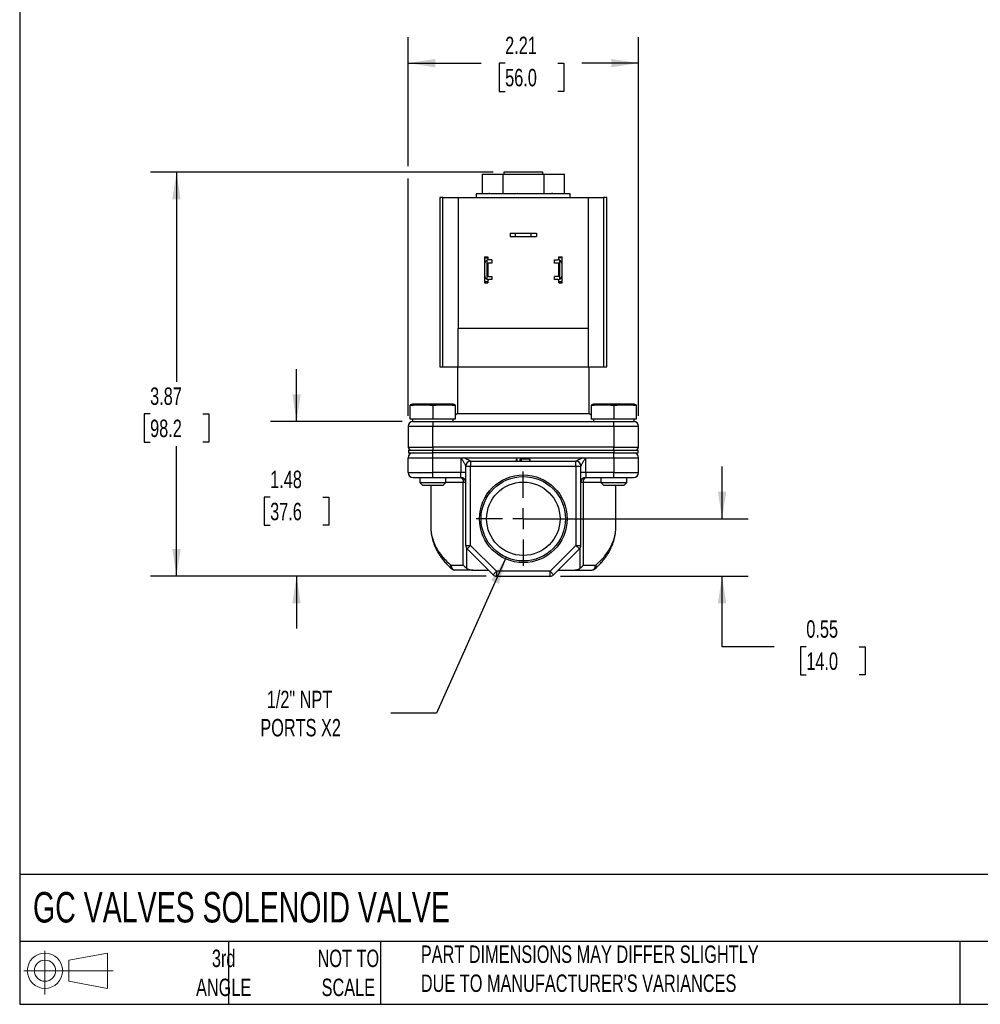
# Model space of a CAD drawing. Header units: inches. Extents: x 0.5 to 21.5, y 0.5 to 16.5.
# Tile 1 of 4: x 0.5 to 9.7, y 0.5 to 9.9. Entities that reach past the tile are written whole.
import ezdxf

# ---------------------------------------------------------------- set-up
doc = ezdxf.new("R2010")
doc.units = ezdxf.units.IN
doc.header["$LTSCALE"] = 2
doc.header["$MEASUREMENT"] = 0
doc.linetypes.add('SLD-Center', pattern=[0.75, 0.6, -0.05, 0.05, -0.05])
doc.linetypes.add('SLD-Solid', pattern=[0])
doc.layers.add('CENTER', color=40, linetype='SLD-Center')
doc.layers.add('SLD-DEFPOINTS', color=7, linetype='Continuous')
doc.layers.add('DIMENSIONS', color=140, linetype='SLD-Solid', lineweight=25)
doc.layers.add('TEXT', color=140, linetype='SLD-Solid', lineweight=25)
doc.styles.add('SLDTEXTSTYLE0', font='TXT', dxfattribs={"width": 0.7})
doc.dimstyles.new('SLDDIMSTYLE0', dxfattribs={"dimtxt": 0.169922, "dimasz": 0.26, "dimexe": 0, "dimexo": 0.0625, "dimgap": 0.04248, "dimtad": 0, "dimtih": 1, "dimtoh": 1, "dimrnd": 1e-09, "dimdsep": 46, "dimtxsty": 'SLDTEXTSTYLE0', "dimsah": 1, "dimcen": 0.09, "dimadec": 0, "dimazin": 2, "dimtfac": 1, "dimtmove": 0, "dimatfit": 0, "dimfxl": 0, "dimfrac": 2, "dimtolj": 1, "dimtzin": 12, "dimarcsym": 0})
doc.dimstyles.new('SLDDIMSTYLE1', dxfattribs={"dimtxt": 0.169922, "dimasz": 0.26, "dimexe": 0, "dimexo": 0.0625, "dimgap": 0.04248, "dimtad": 0, "dimtih": 1, "dimtoh": 1, "dimrnd": 1e-09, "dimzin": 12, "dimdsep": 46, "dimtxsty": 'SLDTEXTSTYLE0', "dimsah": 1, "dimcen": 0.09, "dimadec": 0, "dimazin": 3, "dimtfac": 1, "dimtmove": 0, "dimatfit": 0, "dimfxl": 0, "dimfrac": 2, "dimtolj": 1, "dimtzin": 12, "dimarcsym": 0})
doc.dimstyles.new('SLDDIMSTYLE2', dxfattribs={"dimtxt": 0.169922, "dimasz": 0.26, "dimexe": 0, "dimexo": 0.0625, "dimgap": 0.04248, "dimtad": 0, "dimtih": 1, "dimtoh": 1, "dimrnd": 1e-09, "dimzin": 12, "dimdsep": 46, "dimtxsty": 'SLDTEXTSTYLE0', "dimsah": 1, "dimcen": 0.09, "dimadec": 0, "dimazin": 3, "dimtfac": 1, "dimtofl": 0, "dimtmove": 0, "dimatfit": 3, "dimfxl": 0, "dimfrac": 2, "dimtolj": 1, "dimtzin": 12, "dimarcsym": 0})
doc.dimstyles.new('SLDDIMSTYLE3', dxfattribs={"dimtxt": 0.169922, "dimasz": 0.26, "dimexe": 0, "dimexo": 0.0625, "dimgap": 0.04248, "dimtad": 0, "dimtih": 1, "dimtoh": 1, "dimrnd": 1e-09, "dimzin": 12, "dimdsep": 46, "dimtxsty": 'SLDTEXTSTYLE0', "dimsah": 1, "dimcen": 0, "dimadec": 0, "dimazin": 3, "dimtfac": 1, "dimtofl": 0, "dimtmove": 0, "dimatfit": 3, "dimfxl": 0, "dimfrac": 2, "dimtolj": 1, "dimtzin": 12, "dimarcsym": 0})

# ---------------------------------------------------------------- blocks, each defined once
blk = doc.blocks.new('Block11')
at = {"color": 7, "linetype": 'SLD-Solid', "lineweight": 18}
for p, q in [((0.2038, 0.4182), (0.2038, 0)), ((0.4315, 0.3281), (0.8012, 0.3962)), ((0.8012, 0.3962), (0.8012, 0.0576)), ((0.4315, 0.1257), (0.4315, 0.3281)), ((0, 0.2269), (0.8562, 0.2269)), ((0.4315, 0.1257), (0.8012, 0.0576))]:
    blk.add_line(p, q, dxfattribs=at)
for radius in [0.1693, 0.1012]:
    blk.add_circle((0.2038, 0.2269), radius, dxfattribs=at)
blk = doc.blocks.new('Block12')
at = {"layer": 'SLD-DEFPOINTS'}
blk.add_blockref('Block11', (0, 0), dxfattribs=at)
blk = doc.blocks.new('_D')
at = {"layer": 'DIMENSIONS'}
for p, q in [((7.2235, 5.1483), (7.2235, 5.6483)), ((5.4209, 5.1483), (7.4735, 5.1483)), ((5.6769, 4.5983), (7.4735, 4.5983)), ((7.2235, 3.9234), (7.2235, 4.5983)), ((7.7235, 3.9234), (7.2235, 3.9234)), ((8.03, 3.9234), (7.9729, 3.9234)), ((7.9729, 3.9234), (7.9729, 3.6534)), ((8.5349, 3.9234), (8.592, 3.9234)), ((8.592, 3.9234), (8.592, 3.6534)), ((7.9729, 3.6534), (8.03, 3.6534)), ((8.592, 3.6534), (8.5349, 3.6534))]:
    blk.add_line(p, q, dxfattribs=at)
for points in [[(7.2235, 5.1483), (7.2635, 5.4083), (7.1835, 5.4083)], [(7.2235, 4.5983), (7.1835, 4.3383), (7.2635, 4.3383)]]:
    blk.add_solid(points, dxfattribs=at)
at = {"layer": 'DIMENSIONS', "char_height": 0.16667, "attachment_point": 1, "style": 'SLDTEXTSTYLE0'}
for s, insert in [('0.55', (8.03, 4.1763)), ('14.0', (8.03, 3.8682))]:
    blk.add_mtext(s, dxfattribs=dict(at, insert=insert))
blk = doc.blocks.new('_D_1')
at = {"layer": 'DIMENSIONS'}
for p, q in [((3.1501, 6.0803), (3.1501, 6.5803)), ((4.1604, 6.0803), (2.9001, 6.0803)), ((2.8976, 5.3559), (2.8406, 5.3559)), ((2.8406, 5.3559), (2.8406, 5.0858)), ((3.4026, 5.3559), (3.4596, 5.3559)), ((3.4596, 5.3559), (3.4596, 5.0858)), ((2.8406, 5.0858), (2.8976, 5.0858)), ((3.4596, 5.0858), (3.4026, 5.0858)), ((4.9649, 4.5983), (2.9001, 4.5983)), ((3.1501, 4.5983), (3.1501, 4.0983))]:
    blk.add_line(p, q, dxfattribs=at)
for points in [[(3.1501, 6.0803), (3.1901, 6.3403), (3.1101, 6.3403)], [(3.1501, 4.5983), (3.1101, 4.3383), (3.1901, 4.3383)]]:
    blk.add_solid(points, dxfattribs=at)
at = {"layer": 'DIMENSIONS', "char_height": 0.16667, "attachment_point": 1, "style": 'SLDTEXTSTYLE0'}
for s, insert in [('1.48', (2.8976, 5.6088)), ('37.6', (2.8976, 5.3007))]:
    blk.add_mtext(s, dxfattribs=dict(at, insert=insert))
blk = doc.blocks.new('_D_2')
at = {"layer": 'DIMENSIONS'}
for p, q in [((5.0333, 8.4653), (1.7509, 8.4653)), ((2.0009, 8.4653), (2.0009, 6.4605)), ((1.7485, 6.1524), (1.6914, 6.1524)), ((1.6914, 6.1524), (1.6914, 5.8823)), ((2.2534, 6.1524), (2.3105, 6.1524)), ((2.3105, 6.1524), (2.3105, 5.8823)), ((1.6914, 5.8823), (1.7485, 5.8823)), ((2.0009, 4.5983), (2.0009, 5.8443)), ((2.3105, 5.8823), (2.2534, 5.8823)), ((4.9649, 4.5983), (1.7509, 4.5983))]:
    blk.add_line(p, q, dxfattribs=at)
for points in [[(2.0009, 8.4653), (1.9609, 8.2053), (2.0409, 8.2053)], [(2.0009, 4.5983), (2.0409, 4.8583), (1.9609, 4.8583)]]:
    blk.add_solid(points, dxfattribs=at)
at = {"layer": 'DIMENSIONS', "char_height": 0.16667, "attachment_point": 1, "style": 'SLDTEXTSTYLE0'}
for s, insert in [('3.87', (1.7485, 6.4052)), ('98.2', (1.7485, 6.0971))]:
    blk.add_mtext(s, dxfattribs=dict(at, insert=insert))
blk = doc.blocks.new('_D_3')
at = {"layer": 'DIMENSIONS'}
for p, q in [((4.2184, 8.5253), (4.2184, 9.7604)), ((6.4234, 6.1333), (6.4234, 9.7604)), ((4.2184, 9.5104), (4.9168, 9.5104)), ((5.1471, 9.5104), (5.09, 9.5104)), ((5.09, 9.5104), (5.09, 9.2403)), ((5.652, 9.5104), (5.7091, 9.5104)), ((5.7091, 9.5104), (5.7091, 9.2403)), ((6.4234, 9.5104), (5.8823, 9.5104)), ((5.09, 9.2403), (5.1471, 9.2403)), ((5.7091, 9.2403), (5.652, 9.2403)), ((4.2184, 6.1333), (4.2184, 8.4053))]:
    blk.add_line(p, q, dxfattribs=at)
for points in [[(4.2184, 9.5104), (4.4784, 9.4704), (4.4784, 9.5504)], [(6.4234, 9.5104), (6.1634, 9.5504), (6.1634, 9.4704)]]:
    blk.add_solid(points, dxfattribs=at)
at = {"layer": 'DIMENSIONS', "char_height": 0.16667, "attachment_point": 1, "style": 'SLDTEXTSTYLE0'}
for s, insert in [('2.21', (5.1471, 9.7632)), ('56.0', (5.1471, 9.4551))]:
    blk.add_mtext(s, dxfattribs=dict(at, insert=insert))
blk = doc.blocks.new('_D_4')
at = {"layer": 'DIMENSIONS'}
for p, q in [((5.1562, 4.7794), (4.49, 3.2869)), ((4.49, 3.2869), (4.0525, 3.2869))]:
    blk.add_line(p, q, dxfattribs=at)
blk.add_solid([(5.1562, 4.7794), (5.0137, 4.5583), (5.0868, 4.5257)], dxfattribs=at)
at = {"layer": 'DIMENSIONS', "char_height": 0.16667, "attachment_point": 1, "style": 'SLDTEXTSTYLE0'}
for s, insert in [('1/2" NPT', (2.865, 3.5018)), ('PORTS X2', (2.8034, 3.2317))]:
    blk.add_mtext(s, dxfattribs=dict(at, insert=insert))
blk = doc.blocks.new('SW_CENTERMARKSYMBOL_0')
at = {"layer": 'CENTER', "color": 0}
for p, q in [((0, 0.2), (0, 0.4515)), ((0, 0), (0, 0.1)), ((-0.2, 0), (-0.4515, 0)), ((0, 0), (-0.1, 0)), ((0, 0), (0, -0.1)), ((0, 0), (0.1, 0)), ((0.2, 0), (0.4515, 0)), ((0, -0.2), (0, -0.4515))]:
    blk.add_line(p, q, dxfattribs=at)

msp = doc.modelspace()

# ---------------------------------------------------------------- linework, layer by layer
for p, q in [((4.9277, 8.4463), (4.9277, 8.2603)), ((4.9277, 8.4463), (5.1243, 8.4463)), ((5.1243, 8.4463), (5.1243, 8.2603)), ((5.1243, 8.4463), (5.5175, 8.4463)), ((5.1333, 8.4653), (5.1333, 8.4463)), ((5.5085, 8.4653), (5.1333, 8.4653)), ((5.5085, 8.4463), (5.5085, 8.4653)), ((5.5175, 8.4463), (5.5175, 8.2603)), ((5.5175, 8.4463), (5.7141, 8.4463)), ((5.7141, 8.2603), (5.7141, 8.4463)), ((4.5209, 8.2233), (4.5209, 6.6033)), ((4.552, 8.2233), (4.5209, 8.2233)), ((4.552, 6.6033), (4.552, 8.2233)), ((4.552, 8.2233), (4.6959, 8.2233)), ((4.6959, 8.2233), (4.6959, 6.9733)), ((4.6959, 8.2233), (5.9459, 8.2233)), ((4.8709, 8.2603), (4.8709, 8.2233)), ((5.7709, 8.2603), (4.8709, 8.2603)), ((5.0001, 8.263), (4.9917, 8.2612)), ((5.0216, 8.2603), (5.0001, 8.263)), ((5.2691, 8.263), (5.2666, 8.2612)), ((5.312, 8.2603), (5.2691, 8.263)), ((5.5899, 8.263), (5.5898, 8.2603)), ((5.6023, 8.2614), (5.5899, 8.263)), ((5.5899, 8.263), (5.5958, 8.2612)), ((5.7709, 8.2233), (5.7709, 8.2603)), ((5.9459, 6.9733), (5.9459, 8.2233)), ((5.9459, 8.2233), (6.0898, 8.2233)), ((6.0898, 8.2233), (6.0898, 6.6033)), ((6.1209, 8.2233), (6.0898, 8.2233)), ((6.1209, 6.6033), (6.1209, 8.2233)), ((5.1944, 7.8823), (5.1944, 7.8503)), ((5.1944, 7.8823), (5.2444, 7.8823)), ((5.1944, 7.8503), (5.2444, 7.8503)), ((5.2444, 7.8823), (5.2444, 7.8503)), ((5.2444, 7.8823), (5.3974, 7.8823)), ((5.2444, 7.8503), (5.3974, 7.8503)), ((5.3974, 7.8503), (5.3974, 7.8823)), ((5.3974, 7.8823), (5.4474, 7.8823)), ((5.3974, 7.8503), (5.4474, 7.8503)), ((5.4474, 7.8823), (5.4474, 7.8503)), ((4.9499, 7.6573), (4.9819, 7.6573)), ((4.9499, 7.6573), (4.9499, 7.6458)), ((4.9499, 7.6458), (4.9819, 7.6458)), ((4.9499, 7.6458), (4.9499, 7.5858)), ((4.9819, 7.6573), (4.9819, 7.6458)), ((4.9819, 7.6458), (4.9819, 7.6258)), ((5.6599, 7.6573), (5.6919, 7.6573)), ((5.6599, 7.6458), (5.6599, 7.6573)), ((5.6919, 7.6458), (5.6599, 7.6458)), ((5.6599, 7.6258), (5.6599, 7.6458)), ((5.6919, 7.6458), (5.6919, 7.6573)), ((5.6919, 7.5858), (5.6919, 7.6458)), ((4.9499, 7.5858), (4.9499, 7.4788)), ((4.9759, 7.4407), (4.9759, 7.624)), ((4.9819, 7.5898), (4.9819, 7.4748)), ((5.0209, 7.5958), (4.9879, 7.5958)), ((5.0209, 7.6268), (4.9909, 7.6268)), ((5.0209, 7.6268), (5.0209, 7.5958)), ((5.6209, 7.5958), (5.6209, 7.6268)), ((5.6209, 7.6268), (5.6509, 7.6268)), ((5.6539, 7.5958), (5.6209, 7.5958)), ((5.6599, 7.4748), (5.6599, 7.5898)), ((5.6659, 7.624), (5.6659, 7.4407)), ((5.6919, 7.4788), (5.6919, 7.5858)), ((4.9499, 7.4788), (4.9499, 7.4188)), ((4.9879, 7.4688), (5.0209, 7.4688)), ((5.0209, 7.4688), (5.0209, 7.4378)), ((5.6209, 7.4378), (5.6209, 7.4688)), ((5.6539, 7.4688), (5.6209, 7.4688)), ((5.6919, 7.4188), (5.6919, 7.4788)), ((4.9499, 7.4188), (4.9819, 7.4188)), ((4.9499, 7.4188), (4.9499, 7.4073)), ((4.9499, 7.4073), (4.9819, 7.4073)), ((4.9819, 7.4388), (4.9819, 7.4188)), ((4.9819, 7.4188), (4.9819, 7.4073)), ((5.0209, 7.4378), (4.9909, 7.4378)), ((5.6509, 7.4378), (5.6209, 7.4378)), ((5.6599, 7.4188), (5.6599, 7.4388)), ((5.6599, 7.4188), (5.6919, 7.4188)), ((5.6599, 7.4073), (5.6599, 7.4188)), ((5.6599, 7.4073), (5.6919, 7.4073)), ((5.6919, 7.4073), (5.6919, 7.4188)), ((4.6959, 6.9733), (5.9459, 6.9733)), ((4.6959, 6.6033), (4.6959, 6.9733)), ((5.9459, 6.6033), (5.9459, 6.9733)), ((4.5209, 6.6033), (4.552, 6.6033)), ((4.552, 6.6033), (4.6959, 6.6033)), ((4.6909, 6.6033), (4.6909, 6.157)), ((4.6959, 6.6033), (5.9459, 6.6033)), ((5.9459, 6.6033), (6.0898, 6.6033)), ((5.9509, 6.157), (5.9509, 6.6033)), ((6.0898, 6.6033), (6.1209, 6.6033)), ((4.2604, 6.2443), (4.2391, 6.2406)), ((4.2391, 6.1018), (4.2391, 6.2347)), ((4.6484, 6.2443), (4.2604, 6.2443)), ((4.4544, 6.2347), (4.4544, 6.1018)), ((4.6696, 6.2406), (4.6484, 6.2443)), ((4.6696, 6.2347), (4.6696, 6.1018)), ((5.9934, 6.2443), (5.9721, 6.2406)), ((5.9721, 6.1018), (5.9721, 6.2347)), ((6.3814, 6.2443), (5.9934, 6.2443)), ((6.1874, 6.2347), (6.1874, 6.1018)), ((6.4026, 6.2406), (6.3814, 6.2443)), ((6.4026, 6.2347), (6.4026, 6.1018)), ((4.6909, 6.157), (4.6696, 6.1357)), ((4.6909, 6.157), (5.9509, 6.157)), ((5.9721, 6.1357), (5.9509, 6.157)), ((4.2184, 6.0333), (4.4544, 6.0333)), ((4.2184, 6.0333), (4.2184, 5.8353)), ((4.4544, 6.1018), (4.2391, 6.1018)), ((4.2604, 6.1018), (4.2604, 6.0803)), ((4.2604, 6.0803), (4.4982, 6.0803)), ((4.6696, 6.1018), (4.4544, 6.1018)), ((4.4544, 6.0803), (4.4544, 6.0333)), ((4.4544, 6.0333), (6.1874, 6.0333)), ((4.4544, 5.8353), (4.4544, 6.0333)), ((4.4982, 6.0803), (6.1436, 6.0803)), ((4.6484, 6.0803), (4.6484, 6.1018)), ((6.1874, 6.1018), (5.9721, 6.1018)), ((5.9934, 6.1018), (5.9934, 6.0803)), ((6.1436, 6.0803), (6.3814, 6.0803)), ((6.4026, 6.1018), (6.1874, 6.1018)), ((6.1874, 6.0333), (6.1874, 6.0803)), ((6.1874, 6.0333), (6.4234, 6.0333)), ((6.1874, 6.0333), (6.1874, 5.8353)), ((6.3814, 6.0803), (6.3814, 6.1018)), ((6.4234, 5.8353), (6.4234, 6.0333)), ((4.2184, 5.8353), (4.4544, 5.8353)), ((4.2209, 5.8043), (4.2209, 5.7793)), ((4.2209, 5.8043), (4.4549, 5.8043)), ((4.2209, 5.7793), (4.4549, 5.7793)), ((4.4544, 5.8353), (4.4544, 5.8043)), ((6.1874, 5.8353), (4.4544, 5.8353)), ((4.4544, 5.7323), (4.4544, 5.7793)), ((4.4549, 5.7793), (4.4549, 5.8043)), ((4.4549, 5.8043), (6.1869, 5.8043)), ((6.1869, 5.7793), (4.4549, 5.7793)), ((6.1869, 5.8043), (6.1869, 5.7793)), ((6.1869, 5.8043), (6.4209, 5.8043)), ((6.1869, 5.7793), (6.4209, 5.7793)), ((6.1874, 5.8353), (6.4234, 5.8353)), ((6.1874, 5.8043), (6.1874, 5.8353)), ((6.1874, 5.7323), (6.1874, 5.7793)), ((6.4209, 5.7793), (6.4209, 5.8043)), ((4.2184, 5.7323), (4.4544, 5.7323)), ((4.2184, 5.5903), (4.2184, 5.7323)), ((4.4544, 5.5903), (4.4544, 5.7323)), ((4.4544, 5.7323), (4.7015, 5.7323)), ((4.7229, 5.726), (4.7229, 5.5903)), ((4.7443, 5.7323), (5.8975, 5.7323)), ((4.8169, 5.7003), (4.8169, 5.6533)), ((4.8169, 5.7003), (5.8249, 5.7003)), ((4.8169, 5.7003), (4.8169, 5.7003)), ((5.2512, 5.7203), (5.2512, 5.7003)), ((5.2624, 5.7203), (5.2512, 5.7203)), ((5.2624, 5.7003), (5.2624, 5.7203)), ((5.2896, 5.7003), (5.2896, 5.7203)), ((5.3009, 5.7203), (5.2896, 5.7203)), ((5.3832, 5.7203), (5.3009, 5.7203)), ((5.3009, 5.7203), (5.3009, 5.7003)), ((5.3832, 5.7003), (5.3832, 5.7203)), ((5.3858, 5.7203), (5.3832, 5.7203)), ((5.3858, 5.7003), (5.3858, 5.7203)), ((5.8249, 5.6533), (5.8249, 5.7003)), ((5.9189, 5.5903), (5.9189, 5.726)), ((5.9403, 5.7323), (6.1874, 5.7323)), ((6.1874, 5.7323), (6.1874, 5.5903)), ((6.1874, 5.7323), (6.4234, 5.7323)), ((6.4234, 5.5903), (6.4234, 5.7323)), ((4.2184, 5.5903), (4.4544, 5.5903)), ((4.7229, 5.5903), (4.4544, 5.5903)), ((4.4544, 5.5433), (4.4544, 5.5903)), ((4.7699, 5.5903), (4.7229, 5.5903)), ((4.7229, 5.5433), (4.7229, 5.5903)), ((4.7699, 5.6533), (4.8169, 5.6533)), ((4.7699, 4.8933), (4.7699, 5.6533)), ((4.7699, 5.6533), (4.7699, 5.6533)), ((4.8169, 5.6533), (5.8249, 5.6533)), ((4.8169, 4.8933), (4.8169, 5.6533)), ((5.8249, 5.6533), (5.8719, 5.6533)), ((5.8249, 5.6533), (5.8249, 4.8933)), ((5.8719, 4.8933), (5.8719, 5.6533)), ((5.8719, 5.6533), (5.8719, 5.6533)), ((5.9189, 5.5903), (5.8719, 5.5903)), ((5.9189, 5.5903), (5.9189, 5.5433)), ((6.1874, 5.5903), (5.9189, 5.5903)), ((6.1874, 5.5903), (6.4234, 5.5903)), ((6.1874, 5.5433), (6.1874, 5.5903)), ((4.3294, 5.5433), (4.3294, 5.4968)), ((4.3294, 5.4968), (4.3594, 5.4668)), ((4.3294, 5.4968), (4.5794, 5.4968)), ((4.4544, 5.5433), (4.7229, 5.5433)), ((4.5494, 5.4668), (4.5794, 5.4968)), ((4.7467, 5.4963), (4.5789, 5.4963)), ((4.5794, 5.4968), (4.5794, 5.5433)), ((4.7467, 4.7042), (4.7467, 5.4963)), ((4.7699, 5.4963), (4.7467, 5.4963)), ((5.895, 5.4963), (5.8719, 5.4963)), ((5.895, 5.4963), (5.895, 4.7042)), ((6.0629, 5.4963), (5.895, 5.4963)), ((5.9189, 5.5433), (6.1874, 5.5433)), ((6.0624, 5.5433), (6.0624, 5.4968)), ((6.0624, 5.4968), (6.0924, 5.4668)), ((6.0624, 5.4968), (6.3124, 5.4968)), ((6.2824, 5.4668), (6.3124, 5.4968)), ((6.3124, 5.4968), (6.3124, 5.5433)), ((4.5494, 5.4668), (4.3594, 5.4668)), ((4.4349, 5.4668), (4.4349, 5.0715)), ((6.2824, 5.4668), (6.0924, 5.4668)), ((6.2069, 5.0715), (6.2069, 5.4668)), ((4.7699, 4.8933), (4.8169, 4.8933)), ((4.7772, 4.8681), (4.7772, 4.6744)), ((4.8169, 4.8933), (4.7837, 4.8601)), ((4.7837, 4.8601), (5.0316, 4.6121)), ((5.0649, 4.6453), (4.8169, 4.8933)), ((5.8249, 4.8933), (5.5769, 4.6453)), ((5.6102, 4.6121), (5.8581, 4.8601)), ((5.8249, 4.8933), (5.8719, 4.8933)), ((5.8581, 4.8601), (5.8249, 4.8933)), ((5.8646, 4.6744), (5.8646, 4.8681)), ((4.6294, 4.7042), (4.7467, 4.7042)), ((4.8379, 4.6572), (4.9865, 4.6572)), ((5.0316, 4.6121), (5.0649, 4.6453)), ((5.0649, 4.6453), (5.0649, 4.5983)), ((5.5769, 4.6453), (5.0649, 4.6453)), ((5.5769, 4.6453), (5.6102, 4.6121)), ((5.5769, 4.5983), (5.5769, 4.6453)), ((5.6553, 4.6572), (5.8039, 4.6572)), ((5.895, 4.7042), (6.0124, 4.7042)), ((5.0649, 4.5983), (5.5769, 4.5983))]:
    msp.add_line(p, q)
at = {"flags": 128}
for points in [[(4.7163, 5.5433), (4.7222, 5.5424), (4.7279, 5.5397), (4.7332, 5.5354), (4.7378, 5.5296), (4.7416, 5.5224), (4.7444, 5.5143), (4.7462, 5.5055), (4.7467, 5.4963)], [(5.895, 5.4963), (5.8956, 5.5055), (5.8974, 5.5143), (5.9002, 5.5224), (5.904, 5.5296), (5.9086, 5.5354), (5.9138, 5.5397), (5.9196, 5.5424), (5.9255, 5.5433)]]:
    msp.add_lwpolyline(points, dxfattribs=at)
for radius in [0.4199, 0.404, 0.3515]:
    msp.add_circle((5.3209, 5.1483), radius)
for centre, radius, start, end in [((4.9909, 7.5858), 0.041, 111.44521, 180), ((4.9909, 7.5858), 0.041, 90, 111.44521), ((4.9879, 7.5898), 0.006, 90, 180), ((5.6509, 7.5858), 0.041, 68.55479, 90), ((5.6539, 7.5898), 0.006, 0, 90), ((5.6509, 7.5858), 0.041, 0, 68.55479), ((4.9909, 7.4788), 0.041, 180, 248.55479), ((4.9879, 7.4748), 0.006, 180, 270), ((5.6539, 7.4748), 0.006, 270, 0), ((5.6509, 7.4788), 0.041, 291.44521, 0), ((4.9909, 7.4788), 0.041, 248.55479, 270), ((5.6509, 7.4788), 0.041, 270, 291.44521), ((4.2654, 6.0333), 0.047, 90, 180), ((6.3764, 6.0333), 0.047, 0, 90), ((4.2494, 5.8353), 0.031, 180, 270), ((4.2654, 5.7323), 0.047, 90, 180), ((6.3764, 5.7323), 0.047, 0, 90), ((6.3924, 5.8353), 0.031, 270, 0), ((4.8169, 5.6533), 0.047, 90, 180), ((5.8249, 5.6533), 0.047, 0, 90), ((4.2654, 5.5903), 0.047, 180, 270), ((6.3764, 5.5903), 0.047, 270, 0), ((4.7229, 5.4963), 0.047, 0, 90), ((5.9189, 5.4963), 0.047, 90, 180), ((4.8169, 4.8933), 0.047, 180, 225), ((5.8249, 4.8933), 0.047, 315, 0), ((4.6661, 4.7042), 0.047, 228.81779, 270), ((5.9757, 4.7042), 0.047, 270.40636, 311.12628), ((5.0649, 4.6453), 0.047, 225, 270), ((5.5769, 4.6453), 0.047, 270, 315)]:
    msp.add_arc(centre, radius, start, end)
for points, knots in [([(4.2391, 6.2347), (4.2455, 6.2353), (4.2579, 6.2365), (4.2765, 6.238), (4.2975, 6.2393), (4.3209, 6.2403), (4.3468, 6.2407), (4.3727, 6.2403), (4.3991, 6.2392), (4.4264, 6.2374), (4.445, 6.2356), (4.4544, 6.2347)], [0, 0, 0, 0, 0.0882005, 0.1742967, 0.2592034, 0.3800857, 0.5000012, 0.619885, 0.7407501, 0.8685139, 1, 1, 1, 1]), ([(4.2391, 6.2406), (4.2392, 6.2405), (4.2392, 6.2405), (4.2392, 6.24), (4.2391, 6.239), (4.2392, 6.2374), (4.2392, 6.2356), (4.2391, 6.2347)], [0, 0, 0, 0, 0.160085, 0.319734, 0.481551, 0.737054, 1, 1, 1, 1]), ([(4.4544, 6.2347), (4.4607, 6.2353), (4.4732, 6.2365), (4.4918, 6.238), (4.5127, 6.2393), (4.5361, 6.2403), (4.562, 6.2407), (4.5879, 6.2403), (4.6144, 6.2392), (4.6417, 6.2374), (4.6602, 6.2356), (4.6696, 6.2347)], [0, 0, 0, 0, 0.088201, 0.174297, 0.259203, 0.380086, 0.500001, 0.619885, 0.74075, 0.868514, 1, 1, 1, 1]), ([(4.6696, 6.2347), (4.6696, 6.2353), (4.6696, 6.2365), (4.6696, 6.238), (4.6697, 6.2393), (4.6696, 6.2404), (4.6696, 6.2405), (4.6696, 6.2406)], [0, 0, 0, 0, 0.176418, 0.348626, 0.518454, 0.760198, 1, 1, 1, 1]), ([(5.9721, 6.2347), (5.9785, 6.2353), (5.9909, 6.2365), (6.0095, 6.238), (6.0305, 6.2393), (6.0539, 6.2403), (6.0798, 6.2407), (6.1057, 6.2403), (6.1321, 6.2392), (6.1594, 6.2374), (6.178, 6.2356), (6.1874, 6.2347)], [0, 0, 0, 0, 0.088201, 0.174297, 0.259203, 0.380086, 0.500001, 0.619885, 0.74075, 0.868514, 1, 1, 1, 1]), ([(5.9721, 6.2406), (5.9722, 6.2405), (5.9722, 6.2405), (5.9722, 6.24), (5.9721, 6.239), (5.9722, 6.2374), (5.9722, 6.2356), (5.9721, 6.2347)], [0, 0, 0, 0, 0.160085, 0.319734, 0.481551, 0.737054, 1, 1, 1, 1]), ([(6.1874, 6.2347), (6.1937, 6.2353), (6.2062, 6.2365), (6.2248, 6.238), (6.2457, 6.2393), (6.2691, 6.2403), (6.295, 6.2407), (6.3209, 6.2403), (6.3474, 6.2392), (6.3747, 6.2374), (6.3932, 6.2356), (6.4026, 6.2347)], [0, 0, 0, 0, 0.088201, 0.174297, 0.259203, 0.380086, 0.500001, 0.619885, 0.74075, 0.868514, 1, 1, 1, 1]), ([(6.4026, 6.2347), (6.4026, 6.2353), (6.4026, 6.2365), (6.4026, 6.238), (6.4027, 6.2393), (6.4026, 6.2404), (6.4026, 6.2405), (6.4026, 6.2406)], [0, 0, 0, 0, 0.176418, 0.348626, 0.518454, 0.760198, 1, 1, 1, 1]), ([(4.7015, 5.7323), (4.7029, 5.7323), (4.7056, 5.7322), (4.7093, 5.7319), (4.7136, 5.7311), (4.7174, 5.7298), (4.7204, 5.7281), (4.7219, 5.7269), (4.7226, 5.7263), (4.7229, 5.726)], [0, 0, 0, 0, 0.180387, 0.347148, 0.498876, 0.749853, 0.874861, 0.941473, 1, 1, 1, 1]), ([(4.7015, 5.7323), (4.7015, 5.7323), (4.7051, 5.7323), (4.7105, 5.7319), (4.7167, 5.7303), (4.7202, 5.7294), (4.7222, 5.7291), (4.7234, 5.7291), (4.7243, 5.7292), (4.7258, 5.7294), (4.729, 5.7302), (4.7333, 5.7314), (4.7387, 5.7322), (4.7424, 5.7323), (4.7443, 5.7323)], [0, 0, 0, 0, 0.000061, 0.246828, 0.370826, 0.443541, 0.494691, 0.510309, 0.525998, 0.557623, 0.621318, 0.747987, 0.870241, 1, 1, 1, 1]), ([(4.7229, 5.726), (4.7246, 5.726), (4.7263, 5.7251), (4.7295, 5.7225), (4.731, 5.7207), (4.7353, 5.7151), (4.7379, 5.7109), (4.7455, 5.6982), (4.7501, 5.6897), (4.7564, 5.6779), (4.7584, 5.6742), (4.7621, 5.6674), (4.7637, 5.6643), (4.7679, 5.6565), (4.7697, 5.6533), (4.7699, 5.6533)], [0, 0, 0, 0, 0.0625, 0.0625, 0.125, 0.125, 0.25, 0.25, 0.5, 0.5, 0.625, 0.625, 0.75, 0.75, 1, 1, 1, 1]), ([(4.8169, 5.7003), (4.8167, 5.7003), (4.816, 5.7006), (4.8135, 5.7017), (4.8118, 5.7025), (4.8053, 5.7055), (4.7994, 5.7082), (4.786, 5.7145), (4.7784, 5.718), (4.7623, 5.7252), (4.7538, 5.729), (4.7443, 5.7323)], [0, 0, 0, 0, 0.125, 0.125, 0.25, 0.25, 0.5, 0.5, 0.75, 0.75, 1, 1, 1, 1]), ([(5.8975, 5.7323), (5.888, 5.729), (5.8795, 5.7252), (5.8634, 5.718), (5.8558, 5.7145), (5.8424, 5.7082), (5.8365, 5.7055), (5.83, 5.7025), (5.8283, 5.7017), (5.8258, 5.7006), (5.8251, 5.7003), (5.8249, 5.7003)], [0, 0, 0, 0, 0.25, 0.25, 0.5, 0.5, 0.75, 0.75, 0.875, 0.875, 1, 1, 1, 1]), ([(5.8719, 5.6533), (5.8721, 5.6533), (5.8739, 5.6565), (5.8781, 5.6643), (5.8797, 5.6674), (5.8834, 5.6742), (5.8854, 5.6779), (5.8917, 5.6897), (5.8963, 5.6982), (5.9039, 5.7109), (5.9065, 5.7151), (5.9108, 5.7207), (5.9123, 5.7225), (5.9155, 5.7251), (5.9172, 5.726), (5.9189, 5.726)], [0, 0, 0, 0, 0.25, 0.25, 0.375, 0.375, 0.5, 0.5, 0.75, 0.75, 0.875, 0.875, 0.9375, 0.9375, 1, 1, 1, 1]), ([(5.8975, 5.7323), (5.8988, 5.7323), (5.9012, 5.7323), (5.9048, 5.7319), (5.9088, 5.7313), (5.9127, 5.7303), (5.9162, 5.7294), (5.9182, 5.7291), (5.9194, 5.7291), (5.9203, 5.7292), (5.9218, 5.7294), (5.925, 5.7302), (5.9293, 5.7314), (5.9347, 5.7322), (5.9384, 5.7323), (5.9403, 5.7323)], [0, 0, 0, 0, 0.085708, 0.167941, 0.247041, 0.371003, 0.443705, 0.494834, 0.510447, 0.526131, 0.557747, 0.621424, 0.748058, 0.870277, 1, 1, 1, 1]), ([(5.9189, 5.726), (5.9192, 5.7262), (5.9199, 5.7269), (5.9214, 5.7281), (5.9243, 5.7298), (5.9288, 5.7313), (5.9344, 5.7322), (5.9382, 5.7323), (5.9403, 5.7323)], [0, 0, 0, 0, 0.054831, 0.125396, 0.250998, 0.499929, 0.733725, 1, 1, 1, 1]), ([(4.2654, 5.5433), (4.2654, 5.5433), (4.2853, 5.5433), (4.3562, 5.5433), (4.4043, 5.5433), (4.4544, 5.5433)], [0, 0, 0, 0, 0.5, 0.5, 1, 1, 1, 1]), ([(4.4352, 5.0715), (4.4351, 5.0691), (4.4345, 5.0544), (4.437, 5.0274), (4.4428, 4.9897), (4.4526, 4.9525), (4.4655, 4.917), (4.4837, 4.8775), (4.509, 4.8344), (4.5441, 4.7875), (4.5835, 4.7442), (4.6144, 4.7173), (4.6294, 4.7042)], [0, 0, 0, 0, 0.018229, 0.113768, 0.209051, 0.310758, 0.40389, 0.48845, 0.626286, 0.753684, 0.880283, 1, 1, 1, 1]), ([(4.4349, 5.0715), (4.4358, 5.05), (4.4377, 5.0072), (4.4502, 4.9497), (4.4682, 4.8954), (4.4903, 4.8482), (4.5127, 4.8098), (4.5345, 4.7776), (4.5601, 4.7447), (4.5928, 4.7077), (4.6204, 4.6824), (4.6352, 4.6688)], [0, 0, 0, 0, 0.142815, 0.283302, 0.416976, 0.540215, 0.62693, 0.702944, 0.785537, 0.88478, 1, 1, 1, 1]), ([(6.0066, 4.6688), (6.0214, 4.6824), (6.049, 4.7077), (6.0817, 4.7447), (6.1073, 4.7776), (6.1291, 4.8098), (6.1515, 4.8482), (6.1736, 4.8954), (6.1916, 4.9497), (6.2041, 5.0072), (6.2059, 5.05), (6.2069, 5.0715)], [0, 0, 0, 0, 0.11522, 0.214463, 0.297056, 0.37307, 0.459785, 0.583024, 0.716698, 0.857185, 1, 1, 1, 1]), ([(6.0124, 4.7042), (6.0161, 4.7073), (6.0236, 4.7136), (6.0344, 4.7232), (6.0451, 4.733), (6.0556, 4.7431), (6.0659, 4.7534), (6.0759, 4.764), (6.0857, 4.7748), (6.1041, 4.7962), (6.1297, 4.83), (6.1572, 4.8755), (6.1795, 4.9237), (6.1916, 4.9609), (6.1981, 4.9886), (6.2014, 5.0056), (6.2043, 5.0252), (6.2065, 5.0474), (6.2067, 5.0632), (6.2069, 5.0715)], [0, 0, 0, 0, 0.028727, 0.057862, 0.087407, 0.117364, 0.147732, 0.178514, 0.20971, 0.241321, 0.362014, 0.491878, 0.611869, 0.746654, 0.78376, 0.827648, 0.878317, 0.935768, 1, 1, 1, 1]), ([(4.6352, 4.6689), (4.6347, 4.6693), (4.6319, 4.6716), (4.6288, 4.677), (4.6267, 4.6854), (4.6266, 4.6945), (4.6285, 4.7011), (4.6294, 4.7042)], [0, 0, 0, 0, 0.060713, 0.328866, 0.53033, 0.781349, 1, 1, 1, 1]), ([(4.6294, 4.7042), (4.6294, 4.6917), (4.6333, 4.6798), (4.647, 4.6622), (4.6564, 4.6572), (4.6661, 4.6572)], [0, 0, 0, 0, 0.5, 0.5, 1, 1, 1, 1]), ([(4.8379, 4.6572), (4.8333, 4.6572), (4.8241, 4.6572), (4.8106, 4.6572), (4.7973, 4.6572), (4.7842, 4.6572), (4.7713, 4.6572), (4.7587, 4.6572), (4.7431, 4.6572), (4.725, 4.6572), (4.7045, 4.6572), (4.6848, 4.6572), (4.6723, 4.6572), (4.6661, 4.6572)], [0, 0, 0, 0, 0.071491, 0.142913, 0.214296, 0.285668, 0.357058, 0.428495, 0.500009, 0.625067, 0.749981, 0.874907, 1, 1, 1, 1]), ([(4.7772, 4.6744), (4.7759, 4.6754), (4.7732, 4.6775), (4.7691, 4.6809), (4.7648, 4.6847), (4.7598, 4.6894), (4.7535, 4.696), (4.7492, 4.7012), (4.7467, 4.7042)], [0, 0, 0, 0, 0.110807, 0.2309, 0.360371, 0.499293, 0.706614, 1, 1, 1, 1]), ([(4.7772, 4.6744), (4.7785, 4.6734), (4.7813, 4.6715), (4.7857, 4.6689), (4.7903, 4.6665), (4.7954, 4.6644), (4.8007, 4.6626), (4.8077, 4.6606), (4.8164, 4.6588), (4.827, 4.6574), (4.8342, 4.6573), (4.8379, 4.6572)], [0, 0, 0, 0, 0.077218, 0.156472, 0.238177, 0.322713, 0.410423, 0.501614, 0.662748, 0.828481, 1, 1, 1, 1]), ([(5.8039, 4.6572), (5.8061, 4.6572), (5.8105, 4.6573), (5.817, 4.6578), (5.8233, 4.6585), (5.8295, 4.6596), (5.8363, 4.6612), (5.8437, 4.6634), (5.8514, 4.6664), (5.8584, 4.67), (5.8625, 4.6729), (5.8646, 4.6744)], [0, 0, 0, 0, 0.1033714, 0.2045686, 0.3038318, 0.4014155, 0.4975874, 0.6331882, 0.7613362, 0.8831669, 1, 1, 1, 1]), ([(5.895, 4.7042), (5.894, 4.7029), (5.892, 4.7004), (5.8889, 4.6968), (5.8861, 4.6938), (5.8836, 4.6911), (5.8801, 4.6877), (5.8756, 4.6835), (5.8701, 4.6786), (5.8663, 4.6758), (5.8646, 4.6744)], [0, 0, 0, 0, 0.127734, 0.241691, 0.341864, 0.428258, 0.500883, 0.683931, 0.850238, 1, 1, 1, 1]), ([(6.0124, 4.7042), (6.0133, 4.7011), (6.0152, 4.6945), (6.0151, 4.6854), (6.013, 4.677), (6.01, 4.6715), (6.007, 4.6694), (6.0065, 4.669)], [0, 0, 0, 0, 0.218461, 0.469233, 0.670541, 0.938414, 1, 1, 1, 1])]:
    msp.add_open_spline(points, degree=3, knots=knots)
for points in [[(6.1874, 5.5433), (6.2917, 5.5433), (6.3764, 5.5433), (6.3764, 5.5433)], [(5.8039, 4.6572), (5.8685, 4.6572), (5.9263, 4.6572), (5.9757, 4.6572)], [(5.9757, 4.6572), (5.996, 4.6572), (6.0124, 4.6783), (6.0124, 4.7042)]]:
    msp.add_open_spline(points, degree=3)
at = {"layer": 'TEXT'}
for p, q in [((0.5, 16.5), (0.5, 0.5)), ((21.5, 1.7422), (0.5, 1.7422)), ((21.5, 1.1), (0.5, 1.1)), ((2.5, 1.1), (2.5, 0.5)), ((3.9537, 1.1), (3.9537, 0.5)), ((9.4997, 1.1), (9.4997, 0.5)), ((0.5, 0.5), (21.5, 0.5))]:
    msp.add_line(p, q, dxfattribs=at)

# ---------------------------------------------------------------- block references
at = {"layer": 'CENTER'}
msp.add_blockref('SW_CENTERMARKSYMBOL_0', (5.3209, 5.1483), dxfattribs=at)
at = {"layer": 'SLD-DEFPOINTS'}
msp.add_blockref('Block12', (0.5384, 0.5948), dxfattribs=at)

# ---------------------------------------------------------------- texts
at = {"layer": 'TEXT', "style": 'SLDTEXTSTYLE0'}
for s, insert, char_height, attachment_point in [('GC VALVES SOLENOID VALVE', (0.6272, 1.5749), 0.291667, 1), ('3rd^JANGLE', (2.4526, 1.0234), 0.16667, 2), ("PART DIMENSIONS MAY DIFFER SLIGHTLY ^JDUE TO MANUFACTURER'S VARIANCES", (4.3401, 1.063), 0.166667, 1), ('NOT TO^JSCALE', (3.6459, 1.0234), 0.166667, 2)]:
    msp.add_mtext(s, dxfattribs=dict(at, insert=insert, char_height=char_height, attachment_point=attachment_point))

# ---------------------------------------------------------------- dimensions: what is measured, and where the dimension line sits
at = {"layer": 'DIMENSIONS'}
dim = msp.add_linear_dim(base=(6.4233971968, 9.5103617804), p1=(4.2183971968, 6.033318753), p2=(6.4233971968, 6.033318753), dimstyle='SLDDIMSTYLE2', dxfattribs=at)
dim.commit()
dim.dimension.update_dxf_attribs({"geometry": '_D_3', "text_midpoint": (5.3995775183, 9.5103617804), "dimtype": 160})
for base, p1, p2, dimstyle, picture, middle in [((2.0009, 8.4653), (5.0649, 4.5983), (5.1333, 8.4653), 'SLDDIMSTYLE2', '_D_2', (2.0009, 6.1524)), ((3.1501, 6.0803), (5.0649, 4.5983), (4.2604, 6.0803), 'SLDDIMSTYLE1', '_D_1', (3.1501, 5.3559)), ((7.2235, 4.5983), (5.3209, 5.1483), (5.5769, 4.5983), 'SLDDIMSTYLE0', '_D', (7.2235, 3.9234))]:
    dim = msp.add_linear_dim(base=base, p1=p1, p2=p2, angle=90, dimstyle=dimstyle, dxfattribs=at)
    dim.commit()
    dim.dimension.update_dxf_attribs({"geometry": picture, "text_midpoint": middle, "dimtype": 160})
dim = msp.add_diameter_dim_2p(p1=(5.4856, 5.5172), p2=(5.1562, 4.7794), text='1/2" NPT\\PPORTS X2', dimstyle='SLDDIMSTYLE3', override={"dimpost": '<>'}, dxfattribs=at)
dim.commit()
dim.dimension.update_dxf_attribs({"geometry": '_D_4', "text_midpoint": (3.3655, 3.2869), "dimtype": 163})

doc.saveas('drawing.dxf')
